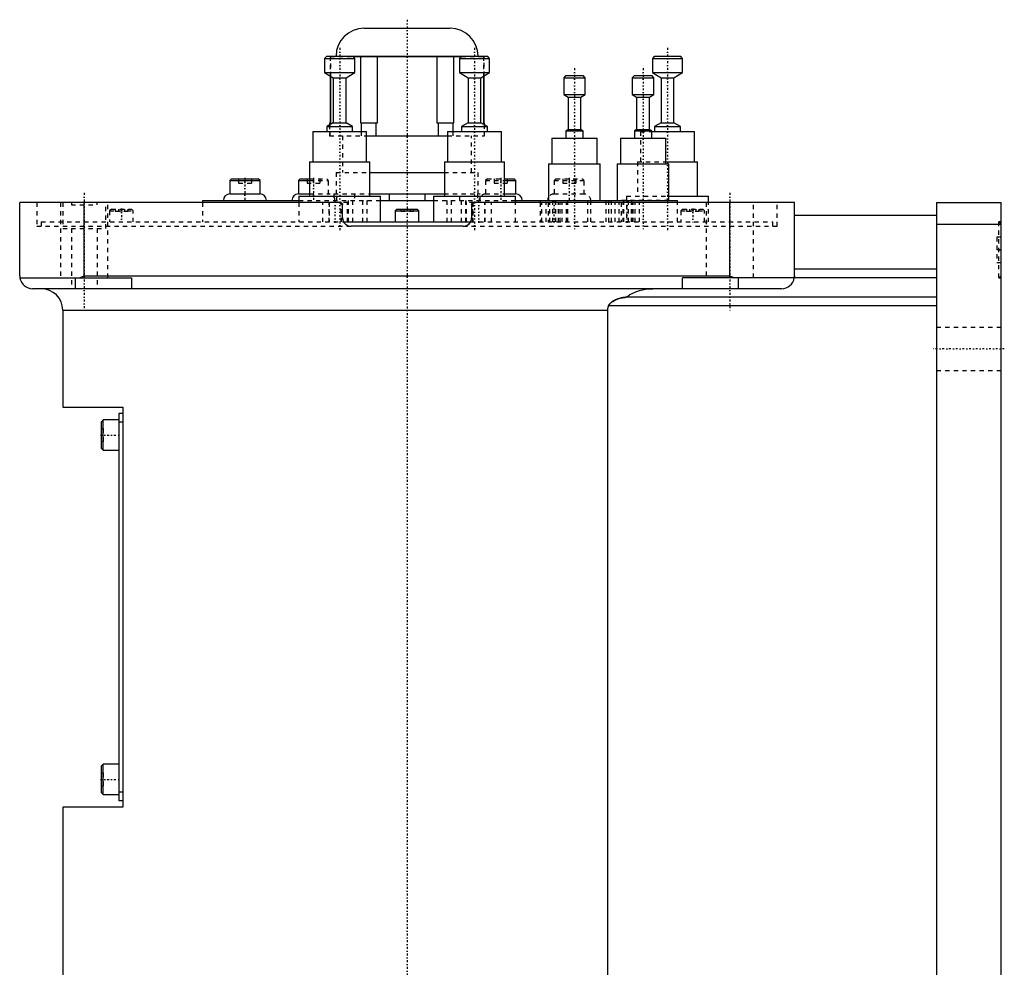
# Model space of a CAD drawing. Extents: x -702 to 139, y -139 to 487.
# Tile 7 of 7: x -90 to 139, y 139 to 359. Entities that reach past the tile are written whole.
import ezdxf

# ---------------------------------------------------------------- set-up
doc = ezdxf.new("R2010")
doc.units = 0
doc.linetypes.add('CENTER', pattern=[1.5, 0.45, -0.5, 0.05, -0.5])
doc.linetypes.add('DASHED', pattern=[2, 1, -1])
for name, color, linetype in [('AM_0', 7, 'CONTINUOUS'), ('AM_3', 7, 'DASHED'), ('AM_7', 7, 'CENTER')]:
    doc.layers.add(name, color=color, linetype=linetype)

msp = doc.modelspace()

# ---------------------------------------------------------------- linework, layer by layer
at = {"layer": 'AM_0', "color": 7, "linetype": 'CONTINUOUS'}
for p, q in [((-10.01, 357), (10.01, 357)), ((-18.66, 350.5), (-19.16, 350)), ((-19.16, 350), (-19.16, 346.7)), ((-19.16, 350), (-12.16, 350)), ((-18.66, 350.5), (-12.66, 350.5)), ((-16.5, 350.51), (-16.5, 350.5)), ((-16.5, 350.51), (16.5, 350.51)), ((-12.16, 350), (-12.66, 350.5)), ((-12.63, 350.47), (12.63, 350.47)), ((-12.16, 346.7), (-12.16, 350)), ((-10.84, 350.47), (-10.84, 335)), ((-6.9, 335), (-6.9, 350.47)), ((6.9, 350.47), (6.9, 335)), ((10.84, 335), (10.84, 350.47)), ((12.66, 350.5), (12.16, 350)), ((12.16, 350), (12.16, 346.7)), ((12.16, 350), (19.16, 350)), ((12.66, 350.5), (18.66, 350.5)), ((16.5, 350.5), (16.5, 350.51)), ((19.16, 350), (18.66, 350.5)), ((19.16, 346.7), (19.16, 350)), ((57.5, 350.5), (57, 350)), ((57, 350), (57, 346.7)), ((57, 350), (64, 350)), ((57.5, 350.5), (63.5, 350.5)), ((64, 350), (63.5, 350.5)), ((64, 346.7), (64, 350)), ((-19.16, 346.7), (-17.16, 345.5)), ((-19.16, 346.7), (-12.16, 346.7)), ((-17.89, 345.94), (-17.89, 334.61)), ((-17.74, 335), (-17.74, 345.85)), ((-17.16, 345.5), (-17.16, 335)), ((-17.16, 345.5), (-14.16, 345.5)), ((-14.16, 345.5), (-12.16, 346.7)), ((-14.16, 335), (-14.16, 345.5)), ((12.16, 346.7), (14.16, 345.5)), ((12.16, 346.7), (19.16, 346.7)), ((14.16, 345.5), (14.16, 335)), ((14.16, 345.5), (17.16, 345.5)), ((17.16, 345.5), (19.16, 346.7)), ((17.16, 335), (17.16, 345.5)), ((17.74, 345.85), (17.74, 335)), ((17.89, 334.61), (17.89, 345.94)), ((36.89, 346), (36.39, 345.5)), ((36.39, 345.5), (36.39, 341.6)), ((36.39, 345.5), (41.39, 345.5)), ((36.89, 346), (40.89, 346)), ((41.39, 345.5), (40.89, 346)), ((41.39, 341.6), (41.39, 345.5)), ((52.83, 346), (52.33, 345.5)), ((52.33, 345.5), (52.33, 341.6)), ((52.33, 345.5), (57.33, 345.5)), ((52.83, 346), (56.83, 346)), ((57.33, 345.5), (56.83, 346)), ((57, 346.7), (59, 345.5)), ((57, 346.7), (64, 346.7)), ((57.33, 341.6), (57.33, 345.5)), ((59, 345.5), (59, 335)), ((59, 345.5), (62, 345.5)), ((62, 345.5), (64, 346.7)), ((62, 335), (62, 345.5)), ((36.39, 341.6), (37.39, 341)), ((36.39, 341.6), (41.39, 341.6)), ((37.39, 341), (37.39, 333.5)), ((37.39, 341), (40.39, 341)), ((40.39, 341), (41.39, 341.6)), ((40.39, 333.5), (40.39, 341)), ((52.33, 341.6), (53.33, 341)), ((52.33, 341.6), (57.33, 341.6)), ((53.33, 341), (53.33, 333.5)), ((53.33, 341), (56.33, 341)), ((56.33, 341), (57.33, 341.6)), ((56.33, 333.5), (56.33, 341)), ((-17.16, 335), (-18.66, 334.2)), ((-18.66, 334.2), (-18.66, 333)), ((-18.66, 334.2), (-12.66, 334.2)), ((-18, 335), (-18, 334.55)), ((-18, 335), (-17.74, 335)), ((-17.16, 335), (-14.16, 335)), ((-12.66, 334.2), (-14.16, 335)), ((-12.66, 333), (-12.66, 334.2)), ((-10.84, 335), (-6.9, 335)), ((-10.69, 335), (-10.69, 333)), ((-7.19, 332), (-7.19, 335)), ((6.9, 335), (10.84, 335)), ((7.19, 335), (7.19, 332)), ((10.69, 333), (10.69, 335)), ((14.16, 335), (12.66, 334.2)), ((12.66, 334.2), (12.66, 333)), ((12.66, 334.2), (18.66, 334.2)), ((14.16, 335), (17.16, 335)), ((18.66, 334.2), (17.16, 335)), ((17.74, 335), (18, 335)), ((18, 334.55), (18, 335)), ((18.66, 333), (18.66, 334.2)), ((59, 335), (57.5, 334.2)), ((57.5, 334.2), (57.5, 333)), ((57.5, 334.2), (63.5, 334.2)), ((59, 335), (62, 335)), ((63.5, 334.2), (62, 335)), ((63.5, 333), (63.5, 334.2)), ((-21.91, 333), (-21.91, 326)), ((-21.91, 333), (-9.41, 333)), ((-9.42, 332), (9.42, 332)), ((-9.41, 326), (-9.41, 333)), ((9.41, 333), (9.41, 326)), ((9.41, 333), (21.91, 333)), ((21.91, 326), (21.91, 333)), ((37.39, 333.5), (36.89, 333.2)), ((36.89, 333.2), (36.89, 331.5)), ((36.89, 333.2), (40.89, 333.2)), ((37.39, 333.5), (40.39, 333.5)), ((40.89, 333.2), (40.39, 333.5)), ((40.89, 331.5), (40.89, 333.2)), ((53.33, 333.5), (52.83, 333.2)), ((52.83, 333.2), (52.83, 331.5)), ((52.83, 333.2), (56.83, 333.2)), ((53.33, 333.5), (56.33, 333.5)), ((56.83, 333.2), (56.33, 333.5)), ((56.83, 331.5), (56.83, 333.2)), ((56.83, 333), (66.75, 333)), ((66.75, 326), (66.75, 333)), ((33.64, 331.5), (33.64, 325.5)), ((33.64, 331.5), (44.14, 331.5)), ((44.14, 325.5), (44.14, 331.5)), ((49.58, 331.5), (49.58, 325.5)), ((49.58, 331.5), (60.08, 331.5)), ((60.08, 325.5), (60.08, 331.5)), ((-22.66, 326), (-22.66, 318)), ((-22.66, 326), (-8.66, 326)), ((-8.66, 318), (-8.66, 326)), ((8.66, 326), (8.66, 318)), ((8.66, 326), (22.66, 326)), ((22.66, 318), (22.66, 326)), ((32.89, 325.5), (32.89, 317)), ((32.89, 325.5), (44.89, 325.5)), ((44.89, 317), (44.89, 325.5)), ((48.83, 325.5), (48.83, 317)), ((48.83, 325.5), (60.83, 325.5)), ((60.08, 326), (67.5, 326)), ((60.83, 317), (60.83, 325.5)), ((67.5, 318), (67.5, 326)), ((-8.67, 323.5), (8.66, 323.5)), ((-40.77, 322), (-41.17, 321.6)), ((-41.17, 321.6), (-41.17, 318.5)), ((-41.17, 321.6), (-34.17, 321.6)), ((-40.77, 322), (-34.57, 322)), ((-34.17, 321.6), (-34.57, 322)), ((-34.17, 318.5), (-34.17, 321.6)), ((-24.85, 322), (-25.25, 321.6)), ((-25.25, 321.6), (-25.25, 318.5)), ((-25.25, 321.6), (-22.66, 321.6)), ((-24.85, 322), (-22.66, 322)), ((22.66, 322), (24.85, 322)), ((22.66, 321.6), (25.25, 321.6)), ((25.25, 321.6), (24.85, 322)), ((25.25, 318.5), (25.25, 321.6)), ((-41.17, 318.5), (-34.17, 318.5)), ((-25.25, 318.5), (-22.66, 318.5)), ((-25.16, 318), (-25.16, 316.5)), ((-25.16, 318), (-6.16, 318)), ((-8.66, 318.5), (8.66, 318.5)), ((-6.16, 312), (-6.16, 318)), ((-4.09, 317), (-4.09, 318.5)), ((4.09, 318.5), (4.09, 317)), ((6.16, 318), (6.16, 312)), ((6.16, 318), (25.16, 318)), ((22.66, 318.5), (25.25, 318.5)), ((25.16, 316.5), (25.16, 318)), ((60.83, 318), (70, 318)), ((70, 316.5), (70, 318)), ((-90, 299.5), (-90, 316.5)), ((-15.5, 316.5), (-90, 316.5)), ((-75, 299.5), (-75, 316.5)), ((-47.5, 317), (-47.5, 316.5)), ((-47.5, 317), (-25.16, 317)), ((-15, 313), (-15, 316)), ((-6.17, 317), (6.16, 317)), ((15, 316), (15, 313)), ((90, 316.5), (15.5, 316.5)), ((25.16, 317), (62.83, 317)), ((30.89, 317), (30.89, 316.5)), ((46.89, 316.5), (46.89, 317)), ((62.83, 316.5), (62.83, 317)), ((75, 299.5), (75, 316.5)), ((90, 299.5), (90, 316.5)), ((123, 316.5), (138, 316.5)), ((123, 316.5), (123, 16.5)), ((138, 16.5), (138, 316.5)), ((-2.35, 315), (-2.75, 314.6)), ((-2.75, 314.6), (-2.75, 312)), ((-2.75, 314.6), (2.75, 314.6)), ((-2.35, 315), (2.35, 315)), ((2.75, 314.6), (2.35, 315)), ((2.75, 312), (2.75, 314.6)), ((123, 313.5), (90, 313.5)), ((-14.73, 312), (14.73, 312)), ((123, 311.5), (138, 311.5)), ((13, 311), (-13, 311)), ((123, 301), (90, 301)), ((-89.96, 299), (-64, 299)), ((-77, 296.5), (-77, 299)), ((-76.12, 299), (-75, 299.5)), ((-75, 299.5), (75, 299.5)), ((-64, 299), (-64, 296.5)), ((64, 296.5), (64, 299)), ((123, 299), (64, 299)), ((75, 299.5), (76.12, 299)), ((77, 296.5), (77, 299)), ((87, 296.5), (-87, 296.5)), ((123, 294.5), (50.91, 294.5)), ((-80, 291.5), (-80, 269)), ((-80, 291.5), (46.64, 291.5)), ((46.64, 37.5), (46.64, 291.5)), ((123, 292.5), (46.81, 292.5)), ((-80, 269), (-66, 269)), ((-66, 269), (-66, 176)), ((-70.6, 266), (-71, 265.6)), ((-71, 259.4), (-71, 265.6)), ((-67, 266), (-70.6, 266)), ((-70.6, 259), (-70.6, 266)), ((-66, 267.5), (-67, 267.5)), ((-67, 267.5), (-67, 177.5)), ((-66, 265.5), (-67, 265.5)), ((-71, 259.4), (-70.6, 259)), ((-70.6, 259), (-67, 259)), ((-70.6, 186), (-71, 185.6)), ((-71, 179.4), (-71, 185.6)), ((-67, 186), (-70.6, 186)), ((-70.6, 179), (-70.6, 186)), ((-71, 179.4), (-70.6, 179)), ((-70.6, 179), (-67, 179)), ((-66, 179.5), (-67, 179.5)), ((-66, 177.5), (-67, 177.5)), ((-80, 176), (-80, 30)), ((-66, 176), (-80, 176))]:
    msp.add_line(p, q, dxfattribs=at)
for points in [[(-90, 299.5, 0), (-90, 299.42, 0), (-89.99, 299.25, 0), (-89.97, 299.08, 0), (-89.96, 299, 0)], [(89.96, 299, 0), (89.97, 299.08, 0), (89.99, 299.25, 0), (90, 299.42, 0), (90, 299.5, 0)], [(50.91, 294.5, 0), (51.05, 294.61, 0), (51.33, 294.82, 0), (51.63, 295.02, 0), (51.78, 295.12, 0), (51.94, 295.21, 0), (52.27, 295.39, 0), (52.61, 295.56, 0), (52.96, 295.71, 0), (53.3, 295.84, 0), (53.64, 295.96, 0), (53.8, 296.01, 0), (53.97, 296.06, 0), (54.32, 296.16, 0), (54.68, 296.24, 0), (55.04, 296.32, 0), (55.42, 296.38, 0), (55.79, 296.43, 0), (55.98, 296.45, 0), (56.16, 296.46, 0), (56.53, 296.49, 0), (56.89, 296.5, 0), (57.06, 296.5, 0)], [(46.81, 292.5, 0), (46.82, 292.52, 0), (46.83, 292.56, 0), (46.85, 292.6, 0), (46.86, 292.62, 0), (46.87, 292.64, 0), (46.89, 292.68, 0), (46.91, 292.72, 0), (46.94, 292.76, 0), (46.96, 292.8, 0), (46.99, 292.84, 0), (47, 292.85, 0), (47.01, 292.87, 0), (47.04, 292.91, 0), (47.07, 292.94, 0), (47.1, 292.98, 0), (47.13, 293.01, 0), (47.16, 293.04, 0), (47.17, 293.06, 0), (47.19, 293.07, 0), (47.22, 293.1, 0), (47.25, 293.13, 0), (47.27, 293.15, 0), (47.28, 293.17, 0), (47.31, 293.19, 0), (47.35, 293.22, 0), (47.36, 293.24, 0), (47.38, 293.25, 0), (47.42, 293.28, 0), (47.45, 293.31, 0), (47.49, 293.34, 0), (47.52, 293.36, 0), (47.56, 293.39, 0), (47.57, 293.4, 0), (47.59, 293.42, 0), (47.63, 293.44, 0), (47.66, 293.47, 0), (47.79, 293.55, 0), (48.02, 293.68, 0), (48.25, 293.81, 0), (48.5, 293.92, 0), (48.62, 293.97, 0), (48.75, 294.03, 0), (49.01, 294.12, 0), (49.27, 294.21, 0), (49.53, 294.29, 0), (49.79, 294.35, 0), (50.05, 294.41, 0), (50.17, 294.43, 0), (50.3, 294.45, 0), (50.55, 294.48, 0), (50.69, 294.49, 0), (50.73, 294.5, 0), (50.77, 294.5, 0), (50.79, 294.5, 0), (50.81, 294.5, 0), (50.85, 294.5, 0), (50.89, 294.5, 0), (50.91, 294.5, 0)], [(46.64, 291.5, 0), (46.64, 291.53, 0), (46.64, 291.58, 0), (46.64, 291.64, 0), (46.64, 291.66, 0), (46.64, 291.69, 0), (46.65, 291.75, 0), (46.65, 291.8, 0), (46.66, 291.86, 0), (46.67, 291.91, 0), (46.67, 291.97, 0), (46.68, 292, 0), (46.68, 292.03, 0), (46.7, 292.08, 0), (46.71, 292.14, 0), (46.72, 292.19, 0), (46.73, 292.25, 0), (46.75, 292.31, 0), (46.76, 292.33, 0), (46.77, 292.36, 0), (46.78, 292.42, 0), (46.8, 292.47, 0), (46.81, 292.5, 0)]]:
    msp.add_polyline3d(points, dxfattribs=at)
for centre, radius, start, end in [((-10.01, 350.51), 6.49, 90, 180), ((10.01, 350.51), 6.49, 0, 90), ((-41.17, 317), 1.5, 90, 180), ((-34.17, 317), 1.5, 0, 90), ((-25.25, 317), 1.5, 90, 180), ((25.25, 317), 1.5, 0, 90), ((-15.5, 316), 0.5, 0, 90), ((15.5, 316), 0.5, 90, 180), ((34.17, 317), 1.5, 148.8301, 180), ((-13, 313), 2, 180, 270), ((13, 313), 2, 270, 0), ((-87, 299.5), 3, 189.5941, 270), ((87, 299.5), 3, 270, 350.4059), ((-85, 291.5), 5, 0, 90)]:
    msp.add_arc(centre, radius, start, end, dxfattribs=at)
at = {"layer": 'AM_3', "color": 6, "linetype": 'DASHED'}
for p, q in [((5.41, 357), (10.01, 357)), ((-17.89, 350.47), (-17.89, 345.94)), ((-17.89, 350.47), (-12.63, 350.47)), ((-17.74, 345.85), (-17.74, 350.47)), ((-16.5, 350.5), (-16.5, 350.47)), ((12.63, 350.47), (17.89, 350.47)), ((16.5, 350.47), (16.5, 350.5)), ((17.74, 350.47), (17.74, 345.85)), ((17.89, 345.94), (17.89, 350.47)), ((-18, 334.55), (-18, 332)), ((-17.89, 332), (-17.89, 334.61)), ((17.89, 334.61), (17.89, 332)), ((18, 332), (18, 334.55)), ((-18, 332), (-9.42, 332)), ((-15, 332), (-15, 323.5)), ((-10.69, 333), (-10.69, 332)), ((9.42, 332), (18, 332)), ((10.69, 332), (10.69, 333)), ((15, 323.5), (15, 332)), ((54.25, 333), (54.25, 326)), ((54.25, 333), (56.83, 333)), ((53.5, 326), (53.5, 318)), ((53.5, 326), (60.08, 326)), ((-16.5, 323.5), (-16.5, 318.5)), ((-16.5, 323.5), (-8.67, 323.5)), ((8.66, 323.5), (16.5, 323.5)), ((16.5, 318.5), (16.5, 323.5)), ((-39.17, 322), (-39.17, 321)), ((-39.17, 321), (-36.17, 321)), ((-37.67, 322), (-37.67, 321)), ((-36.17, 322), (-36.17, 321)), ((-23.25, 322), (-23.25, 321)), ((-23.25, 321), (-20.25, 321)), ((-22.66, 322), (-18.65, 322)), ((-22.66, 321.6), (-18.25, 321.6)), ((-21.75, 322), (-21.75, 321)), ((-20.25, 322), (-20.25, 321)), ((-18.25, 321.6), (-18.65, 322)), ((-18.25, 318.5), (-18.25, 321.6)), ((18.65, 322), (18.25, 321.6)), ((18.25, 321.6), (18.25, 318.5)), ((18.25, 321.6), (22.66, 321.6)), ((18.65, 322), (22.66, 322)), ((20.25, 322), (20.25, 321)), ((20.25, 321), (23.25, 321)), ((21.75, 322), (21.75, 321)), ((23.25, 322), (23.25, 321)), ((34.57, 322), (34.17, 321.6)), ((34.17, 321.6), (34.17, 318.5)), ((34.17, 321.6), (41.17, 321.6)), ((34.57, 322), (40.77, 322)), ((36.17, 322), (36.17, 321)), ((36.17, 321), (39.17, 321)), ((37.67, 322), (37.67, 321)), ((39.17, 322), (39.17, 321)), ((41.17, 321.6), (40.77, 322)), ((41.17, 318.5), (41.17, 321.6)), ((-22.66, 318.5), (-18.25, 318.5)), ((-17, 318.5), (-17, 317)), ((-17, 318.5), (-8.66, 318.5)), ((-16.34, 317), (-16.34, 318.5)), ((-12.24, 318.5), (-12.24, 317)), ((8.66, 318.5), (17, 318.5)), ((12.24, 317), (12.24, 318.5)), ((16.34, 318.5), (16.34, 317)), ((17, 317), (17, 318.5)), ((18.25, 318.5), (22.66, 318.5)), ((34.17, 318.5), (41.17, 318.5)), ((51, 318), (51, 312)), ((51, 318), (60.83, 318)), ((-86, 316.5), (-86, 311)), ((-80.5, 316.5), (-80.5, 299)), ((-80, 316.5), (-80, 310.5)), ((-78, 316.5), (-78, 316)), ((-78, 316), (-72, 316)), ((-72, 316), (-72, 316.5)), ((-70, 310.5), (-70, 316.5)), ((-69.5, 299), (-69.5, 316.5)), ((-47.5, 316.5), (-47.5, 312)), ((-25.16, 317), (-6.17, 317)), ((-25.16, 316.5), (-25.16, 312)), ((-19.59, 312), (-19.59, 316.5)), ((-18.14, 312), (-18.14, 316.5)), ((-18.1, 316.5), (-18.1, 312)), ((-13.81, 316.5), (-15.5, 316.5)), ((-15.3, 312), (-15.3, 316.5)), ((-15.26, 312), (-15.26, 316.5)), ((-13.81, 312), (-13.81, 316.5)), ((-13.7, 317), (-13.7, 312)), ((-13.62, 312), (-13.62, 317)), ((-12.62, 312), (-12.62, 317)), ((-10.3, 312), (-10.3, 317)), ((-9.3, 312), (-9.3, 317)), ((6.16, 317), (25.16, 317)), ((9.3, 312), (9.3, 317)), ((10.3, 312), (10.3, 317)), ((12.62, 312), (12.62, 317)), ((13.62, 312), (13.62, 317)), ((13.7, 312), (13.7, 317)), ((15.5, 316.5), (13.81, 316.5)), ((13.81, 312), (13.81, 316.5)), ((15.26, 312), (15.26, 316.5)), ((15.3, 316.5), (15.3, 312)), ((18.1, 312), (18.1, 316.5)), ((18.14, 312), (18.14, 316.5)), ((19.59, 312), (19.59, 316.5)), ((25.16, 312), (25.16, 316.5)), ((30.89, 316.5), (30.89, 312)), ((31.34, 312), (31.34, 316.5)), ((32.33, 312), (32.33, 316.5)), ((32.78, 316.5), (32.78, 312)), ((33.2, 312), (33.2, 316.5)), ((33.78, 317), (33.78, 312)), ((34.49, 312), (34.49, 317)), ((34.57, 312), (34.57, 317)), ((35.17, 312), (35.17, 316.5)), ((35.58, 312), (35.58, 316.5)), ((36.04, 312), (36.04, 316.5)), ((37.03, 312), (37.03, 316.5)), ((37.37, 312), (37.37, 317)), ((42.03, 312), (42.03, 317)), ((42.66, 312), (42.66, 317)), ((46.22, 312), (46.22, 317)), ((46.83, 317), (46.83, 312)), ((46.89, 317), (47.5, 317)), ((46.89, 312), (46.89, 316.5)), ((47.5, 312), (47.5, 317)), ((48.31, 312), (48.31, 316.5)), ((49.3, 312), (49.3, 316.5)), ((60.83, 317), (49.39, 317)), ((49.75, 316.5), (49.75, 312)), ((50.17, 312), (50.17, 316.5)), ((50.38, 312), (50.38, 317)), ((51.41, 312), (51.41, 317)), ((52.14, 312), (52.14, 316.5)), ((52.2, 312), (52.2, 317)), ((52.55, 312), (52.55, 316.5)), ((53.01, 312), (53.01, 316.5)), ((54, 312), (54, 316.5)), ((62.83, 312), (62.83, 316.5)), ((69.5, 316.5), (69.5, 299)), ((70, 312), (70, 316.5)), ((80.5, 299), (80.5, 316.5)), ((86, 311), (86, 316.5)), ((-68.7, 315), (-69.1, 314.6)), ((-69.1, 314.6), (-69.1, 312)), ((-69.1, 314.6), (-63.6, 314.6)), ((-68.7, 315), (-64, 315)), ((-67.79, 315), (-67.79, 314.5)), ((-67.79, 314.5), (-64.91, 314.5)), ((-67.07, 315), (-67.07, 314.5)), ((-65.63, 315), (-65.63, 314.5)), ((-64.91, 315), (-64.91, 314.5)), ((-63.6, 314.6), (-64, 315)), ((-63.6, 312), (-63.6, 314.6)), ((-1.44, 315), (-1.44, 314.5)), ((-1.44, 314.5), (1.44, 314.5)), ((-0.72, 315), (-0.72, 314.5)), ((0.72, 315), (0.72, 314.5)), ((1.44, 315), (1.44, 314.5)), ((64, 315), (63.6, 314.6)), ((63.6, 314.6), (63.6, 312)), ((63.6, 314.6), (69.1, 314.6)), ((64, 315), (68.7, 315)), ((64.91, 315), (64.91, 314.5)), ((64.91, 314.5), (67.79, 314.5)), ((65.63, 315), (65.63, 314.5)), ((67.07, 315), (67.07, 314.5)), ((67.79, 315), (67.79, 314.5)), ((69.1, 314.6), (68.7, 315)), ((69.1, 312), (69.1, 314.6)), ((-85, 312), (-85, 311)), ((-85, 312), (-14.73, 312)), ((14.73, 312), (85, 312)), ((85, 311), (85, 312)), ((138, 311.5), (137.5, 312)), ((138, 312), (137.5, 312)), ((137.5, 299), (137.5, 312)), ((-86, 311), (-13, 311)), ((-80, 310.5), (-70, 310.5)), ((-78, 310.5), (-78, 296.5)), ((-72, 310.5), (-72, 296.5)), ((13, 311), (86, 311)), ((137, 308.5), (137, 302.5)), ((138, 308.5), (137, 308.5)), ((138, 305.5), (137, 305.5)), ((138, 302.5), (137, 302.5)), ((-80.5, 299), (-69.5, 299)), ((77, 299), (76.12, 299)), ((137.5, 299), (138, 299.5)), ((137.5, 299), (138, 299)), ((138, 287.5), (123, 287.5)), ((123, 277.5), (138, 277.5)), ((-71, 264), (-70.5, 264)), ((-70.5, 261), (-70.5, 264)), ((-71, 262.5), (-70.5, 262.5)), ((-71, 261), (-70.5, 261)), ((-71, 184), (-70.5, 184)), ((-70.5, 181), (-70.5, 184)), ((-71, 182.5), (-70.5, 182.5)), ((-71, 181), (-70.5, 181))]:
    msp.add_line(p, q, dxfattribs=at)
for points in [[(-15.5, 316.5, 0), (-15.49, 316.5, 0), (-15.48, 316.5, 0), (-15.47, 316.5, 0), (-15.47, 316.5, 0), (-15.46, 316.5, 0), (-15.45, 316.5, 0), (-15.44, 316.5, 0), (-15.43, 316.49, 0), (-15.42, 316.49, 0), (-15.41, 316.49, 0), (-15.4, 316.49, 0), (-15.39, 316.49, 0), (-15.38, 316.49, 0), (-15.37, 316.48, 0), (-15.36, 316.48, 0), (-15.35, 316.48, 0), (-15.34, 316.47, 0), (-15.33, 316.47, 0), (-15.33, 316.47, 0), (-15.32, 316.46, 0), (-15.31, 316.46, 0), (-15.3, 316.46, 0)], [(-15.3, 316.46, 0), (-15.29, 316.45, 0), (-15.26, 316.44, 0), (-15.24, 316.43, 0), (-15.23, 316.42, 0), (-15.21, 316.41, 0), (-15.19, 316.39, 0), (-15.17, 316.38, 0), (-15.15, 316.36, 0), (-15.13, 316.34, 0), (-15.11, 316.32, 0), (-15.1, 316.31, 0), (-15.1, 316.29, 0), (-15.08, 316.27, 0), (-15.07, 316.25, 0), (-15.05, 316.22, 0), (-15.04, 316.2, 0), (-15.03, 316.17, 0), (-15.02, 316.16, 0), (-15.02, 316.14, 0), (-15.01, 316.11, 0), (-15.01, 316.09, 0), (-15.01, 316.07, 0)], [(-15.01, 316.07, 0), (-15, 316.06, 0), (-15, 316.04, 0), (-15, 316.01, 0), (-15, 316, 0)], [(15, 316, 0), (15, 316, 0), (15, 316.01, 0), (15, 316.02, 0), (15, 316.02, 0), (15, 316.02, 0), (15, 316.03, 0), (15, 316.04, 0), (15, 316.05, 0), (15, 316.05, 0), (15, 316.06, 0), (15, 316.06, 0), (15, 316.07, 0), (15.01, 316.08, 0), (15.01, 316.08, 0), (15.01, 316.09, 0), (15.01, 316.1, 0), (15.01, 316.1, 0), (15.01, 316.11, 0), (15.01, 316.11, 0), (15.01, 316.12, 0), (15.02, 316.13, 0), (15.02, 316.13, 0), (15.02, 316.13, 0), (15.02, 316.14, 0), (15.02, 316.15, 0), (15.02, 316.15, 0), (15.02, 316.15, 0), (15.03, 316.16, 0), (15.03, 316.17, 0), (15.03, 316.18, 0), (15.03, 316.18, 0), (15.04, 316.19, 0), (15.04, 316.19, 0), (15.04, 316.2, 0), (15.04, 316.2, 0), (15.05, 316.21, 0), (15.05, 316.22, 0), (15.05, 316.22, 0), (15.06, 316.23, 0), (15.06, 316.23, 0), (15.06, 316.24, 0), (15.06, 316.24, 0), (15.07, 316.25, 0), (15.07, 316.26, 0), (15.07, 316.26, 0), (15.08, 316.27, 0), (15.08, 316.27, 0), (15.08, 316.27, 0), (15.09, 316.28, 0), (15.09, 316.29, 0), (15.09, 316.29, 0), (15.1, 316.3, 0), (15.1, 316.3, 0), (15.11, 316.31, 0), (15.11, 316.31, 0), (15.11, 316.32, 0), (15.12, 316.32, 0), (15.12, 316.33, 0), (15.13, 316.33, 0), (15.13, 316.34, 0), (15.13, 316.34, 0), (15.14, 316.34, 0), (15.14, 316.35, 0), (15.15, 316.35, 0), (15.15, 316.35, 0), (15.15, 316.36, 0), (15.16, 316.36, 0), (15.16, 316.37, 0), (15.16, 316.37, 0), (15.17, 316.37, 0), (15.17, 316.38, 0), (15.18, 316.38, 0), (15.18, 316.39, 0), (15.19, 316.39, 0), (15.19, 316.39, 0), (15.2, 316.4, 0), (15.2, 316.4, 0), (15.2, 316.4, 0), (15.21, 316.41, 0), (15.22, 316.41, 0), (15.22, 316.42, 0), (15.23, 316.42, 0), (15.23, 316.42, 0), (15.23, 316.42, 0), (15.24, 316.43, 0), (15.25, 316.43, 0), (15.25, 316.44, 0), (15.26, 316.44, 0), (15.27, 316.44, 0), (15.27, 316.44, 0), (15.27, 316.45, 0), (15.28, 316.45, 0), (15.29, 316.45, 0), (15.29, 316.46, 0), (15.3, 316.46, 0), (15.31, 316.46, 0), (15.31, 316.46, 0), (15.31, 316.46, 0), (15.32, 316.47, 0), (15.33, 316.47, 0), (15.33, 316.47, 0), (15.34, 316.47, 0), (15.35, 316.48, 0), (15.35, 316.48, 0), (15.35, 316.48, 0), (15.36, 316.48, 0), (15.37, 316.48, 0), (15.37, 316.48, 0), (15.38, 316.48, 0), (15.38, 316.49, 0), (15.39, 316.49, 0), (15.39, 316.49, 0), (15.4, 316.49, 0), (15.4, 316.49, 0), (15.41, 316.49, 0), (15.42, 316.49, 0), (15.43, 316.49, 0), (15.43, 316.5, 0), (15.44, 316.5, 0), (15.44, 316.5, 0), (15.45, 316.5, 0), (15.45, 316.5, 0), (15.46, 316.5, 0), (15.47, 316.5, 0), (15.48, 316.5, 0), (15.48, 316.5, 0), (15.48, 316.5, 0), (15.49, 316.5, 0), (15.5, 316.5, 0), (15.5, 316.5, 0)], [(-15, 313, 0), (-15, 312.99, 0), (-15, 312.96, 0), (-15, 312.93, 0), (-15, 312.92, 0), (-15, 312.9, 0), (-15, 312.87, 0), (-14.99, 312.84, 0), (-14.99, 312.82, 0), (-14.99, 312.79, 0), (-14.99, 312.76, 0), (-14.98, 312.74, 0), (-14.98, 312.73, 0), (-14.98, 312.7, 0), (-14.97, 312.67, 0), (-14.97, 312.64, 0), (-14.96, 312.61, 0), (-14.96, 312.58, 0), (-14.95, 312.57, 0), (-14.95, 312.56, 0), (-14.94, 312.53, 0), (-14.94, 312.5, 0), (-14.93, 312.48, 0), (-14.93, 312.47, 0), (-14.92, 312.44, 0), (-14.91, 312.41, 0), (-14.91, 312.4, 0), (-14.9, 312.38, 0), (-14.89, 312.36, 0), (-14.88, 312.33, 0), (-14.87, 312.3, 0), (-14.86, 312.27, 0), (-14.85, 312.24, 0), (-14.85, 312.23, 0), (-14.84, 312.22, 0), (-14.83, 312.19, 0), (-14.82, 312.16, 0), (-14.8, 312.14, 0), (-14.79, 312.11, 0), (-14.78, 312.08, 0), (-14.77, 312.07, 0), (-14.76, 312.06, 0), (-14.75, 312.03, 0), (-14.73, 312, 0), (-14.72, 311.98, 0), (-14.7, 311.95, 0), (-14.69, 311.93, 0), (-14.68, 311.92, 0), (-14.67, 311.9, 0), (-14.66, 311.88, 0), (-14.64, 311.86, 0), (-14.62, 311.83, 0), (-14.61, 311.81, 0), (-14.59, 311.78, 0), (-14.58, 311.77, 0), (-14.57, 311.76, 0), (-14.55, 311.74, 0), (-14.53, 311.72, 0), (-14.52, 311.7, 0), (-14.5, 311.67, 0), (-14.48, 311.65, 0), (-14.47, 311.64, 0), (-14.46, 311.63, 0), (-14.44, 311.61, 0), (-14.42, 311.59, 0), (-14.41, 311.58, 0), (-14.4, 311.57, 0), (-14.38, 311.55, 0), (-14.36, 311.53, 0), (-14.35, 311.52, 0), (-14.34, 311.51, 0), (-14.32, 311.5, 0), (-14.3, 311.48, 0), (-14.27, 311.46, 0), (-14.25, 311.44, 0), (-14.23, 311.42, 0), (-14.22, 311.41, 0), (-14.21, 311.4, 0), (-14.18, 311.39, 0), (-14.16, 311.37, 0), (-14.14, 311.35, 0), (-14.11, 311.34, 0), (-14.09, 311.32, 0), (-14.07, 311.31, 0), (-14.06, 311.31, 0), (-14.04, 311.29, 0), (-14.01, 311.28, 0), (-13.99, 311.26, 0), (-13.96, 311.25, 0), (-13.94, 311.23, 0), (-13.92, 311.23, 0), (-13.91, 311.22, 0), (-13.88, 311.21, 0), (-13.86, 311.19, 0), (-13.83, 311.18, 0), (-13.8, 311.17, 0), (-13.78, 311.16, 0), (-13.76, 311.15, 0), (-13.75, 311.15, 0), (-13.72, 311.13, 0), (-13.69, 311.12, 0), (-13.67, 311.11, 0), (-13.64, 311.1, 0), (-13.61, 311.1, 0), (-13.6, 311.09, 0), (-13.58, 311.09, 0), (-13.55, 311.08, 0), (-13.52, 311.07, 0), (-13.51, 311.07, 0), (-13.5, 311.06, 0), (-13.47, 311.06, 0), (-13.44, 311.05, 0), (-13.43, 311.05, 0), (-13.41, 311.04, 0), (-13.38, 311.04, 0), (-13.35, 311.03, 0), (-13.33, 311.03, 0), (-13.3, 311.02, 0), (-13.27, 311.02, 0), (-13.25, 311.02, 0), (-13.24, 311.01, 0), (-13.21, 311.01, 0), (-13.18, 311.01, 0), (-13.15, 311.01, 0), (-13.13, 311, 0), (-13.1, 311, 0), (-13.08, 311, 0), (-13.07, 311, 0), (-13.04, 311, 0), (-13.01, 311, 0), (-13, 311, 0)], [(13, 311, 0), (13.01, 311, 0), (13.04, 311, 0), (13.07, 311, 0), (13.08, 311, 0), (13.1, 311, 0), (13.13, 311, 0), (13.15, 311.01, 0), (13.18, 311.01, 0), (13.21, 311.01, 0), (13.24, 311.01, 0), (13.25, 311.02, 0), (13.27, 311.02, 0), (13.3, 311.02, 0), (13.33, 311.03, 0), (13.35, 311.03, 0), (13.38, 311.04, 0), (13.41, 311.04, 0), (13.43, 311.05, 0), (13.44, 311.05, 0), (13.47, 311.06, 0), (13.5, 311.06, 0), (13.51, 311.07, 0), (13.52, 311.07, 0), (13.55, 311.08, 0), (13.58, 311.09, 0), (13.6, 311.09, 0), (13.61, 311.1, 0), (13.64, 311.1, 0), (13.67, 311.11, 0), (13.69, 311.12, 0), (13.72, 311.13, 0), (13.75, 311.15, 0), (13.76, 311.15, 0), (13.78, 311.16, 0), (13.8, 311.17, 0), (13.83, 311.18, 0), (13.86, 311.19, 0), (13.88, 311.21, 0), (13.91, 311.22, 0), (13.92, 311.23, 0), (13.94, 311.23, 0), (13.96, 311.25, 0), (13.99, 311.26, 0), (14.01, 311.28, 0), (14.04, 311.29, 0), (14.06, 311.31, 0), (14.07, 311.31, 0), (14.09, 311.32, 0), (14.11, 311.34, 0), (14.14, 311.35, 0), (14.16, 311.37, 0), (14.18, 311.39, 0), (14.21, 311.4, 0), (14.22, 311.41, 0), (14.23, 311.42, 0), (14.25, 311.44, 0), (14.27, 311.46, 0), (14.3, 311.48, 0), (14.32, 311.5, 0), (14.34, 311.51, 0), (14.35, 311.52, 0), (14.36, 311.53, 0), (14.38, 311.55, 0), (14.4, 311.57, 0), (14.41, 311.58, 0), (14.42, 311.59, 0), (14.44, 311.61, 0), (14.46, 311.63, 0), (14.47, 311.64, 0), (14.48, 311.65, 0), (14.5, 311.67, 0), (14.52, 311.7, 0), (14.53, 311.72, 0), (14.55, 311.74, 0), (14.57, 311.76, 0), (14.58, 311.77, 0), (14.59, 311.78, 0), (14.61, 311.81, 0), (14.62, 311.83, 0), (14.64, 311.86, 0), (14.66, 311.88, 0), (14.67, 311.9, 0), (14.68, 311.92, 0), (14.69, 311.93, 0), (14.7, 311.95, 0), (14.72, 311.98, 0), (14.73, 312, 0), (14.75, 312.03, 0), (14.76, 312.06, 0), (14.77, 312.07, 0), (14.78, 312.08, 0), (14.79, 312.11, 0), (14.8, 312.14, 0), (14.82, 312.16, 0), (14.83, 312.19, 0), (14.84, 312.22, 0), (14.85, 312.23, 0), (14.85, 312.24, 0), (14.86, 312.27, 0), (14.87, 312.3, 0), (14.88, 312.33, 0), (14.89, 312.36, 0), (14.9, 312.38, 0), (14.91, 312.4, 0), (14.91, 312.41, 0), (14.92, 312.44, 0), (14.93, 312.47, 0), (14.93, 312.48, 0), (14.94, 312.5, 0), (14.94, 312.53, 0), (14.95, 312.56, 0), (14.95, 312.57, 0), (14.96, 312.58, 0), (14.96, 312.61, 0), (14.97, 312.64, 0), (14.97, 312.67, 0), (14.98, 312.7, 0), (14.98, 312.73, 0), (14.98, 312.74, 0), (14.99, 312.76, 0), (14.99, 312.79, 0), (14.99, 312.82, 0), (14.99, 312.84, 0), (15, 312.87, 0), (15, 312.9, 0), (15, 312.92, 0), (15, 312.93, 0), (15, 312.96, 0), (15, 312.99, 0), (15, 313, 0)], [(90, 299.5, 0), (90, 299.47, 0), (90, 299.42, 0), (90, 299.38, 0), (90, 299.35, 0), (90, 299.33, 0), (89.99, 299.29, 0), (89.99, 299.25, 0), (89.99, 299.21, 0), (89.98, 299.18, 0), (89.98, 299.15, 0), (89.98, 299.13, 0), (89.98, 299.12, 0), (89.97, 299.09, 0), (89.97, 299.07, 0), (89.97, 299.05, 0), (89.96, 299.03, 0), (89.96, 299.02, 0), (89.96, 299.01, 0), (89.96, 299.01, 0), (89.96, 299, 0), (89.96, 299, 0), (89.96, 299, 0)], [(50.91, 294.5, 0), (50.89, 294.5, 0), (50.85, 294.5, 0), (50.81, 294.5, 0), (50.79, 294.5, 0), (50.77, 294.5, 0), (50.73, 294.5, 0), (50.69, 294.49, 0), (50.54, 294.48, 0), (50.29, 294.45, 0), (50.16, 294.43, 0), (50.03, 294.4, 0), (49.77, 294.35, 0), (49.51, 294.28, 0), (49.24, 294.2, 0), (48.97, 294.11, 0), (48.71, 294.01, 0), (48.58, 293.96, 0), (48.45, 293.9, 0), (48.2, 293.78, 0), (47.97, 293.65, 0), (47.74, 293.52, 0), (47.62, 293.43, 0), (47.58, 293.41, 0), (47.55, 293.38, 0), (47.53, 293.37, 0), (47.51, 293.36, 0), (47.48, 293.33, 0), (47.45, 293.31, 0), (47.42, 293.28, 0), (47.38, 293.26, 0), (47.35, 293.23, 0), (47.34, 293.21, 0), (47.32, 293.2, 0), (47.29, 293.17, 0), (47.26, 293.14, 0), (47.24, 293.13, 0), (47.23, 293.11, 0), (47.2, 293.08, 0), (47.17, 293.05, 0), (47.15, 293.04, 0), (47.14, 293.02, 0), (47.11, 292.99, 0), (47.08, 292.96, 0), (47.05, 292.92, 0), (47.03, 292.89, 0), (47, 292.86, 0), (46.99, 292.84, 0), (46.98, 292.82, 0), (46.95, 292.79, 0), (46.93, 292.75, 0), (46.91, 292.71, 0), (46.89, 292.68, 0), (46.87, 292.64, 0), (46.86, 292.62, 0), (46.85, 292.6, 0), (46.83, 292.56, 0), (46.82, 292.52, 0), (46.81, 292.5, 0)]]:
    msp.add_polyline3d(points, dxfattribs=at)
for centre, start, end in [((-18.25, 317), 0, 90), ((18.25, 317), 90, 180), ((34.17, 317), 90, 148.8301), ((41.17, 317), 0, 90)]:
    msp.add_arc(centre, 1.5, start, end, dxfattribs=at)
at = {"layer": 'AM_7', "color": 4, "linetype": 'CENTER'}
for p, q in [((0, 359), (0, -16.93)), ((-15.66, 352.43), (-15.66, 310.07)), ((15.66, 352.43), (15.66, 310.07)), ((60.5, 352.43), (60.5, 310.07)), ((38.89, 347.7), (38.89, 310.3)), ((54.83, 347.7), (54.83, 310.3)), ((-37.67, 322.25), (-37.67, 316.75)), ((-21.75, 322.25), (-21.75, 316.75)), ((21.75, 322.25), (21.75, 316.75)), ((37.67, 322.25), (37.67, 316.75)), ((-75, 318.75), (-75, 291.25)), ((75, 318.75), (75, 291.25)), ((-16.7, 311.77), (-16.7, 316.73)), ((16.7, 311.77), (16.7, 316.73)), ((34.18, 311.77), (34.18, 316.73)), ((51.15, 311.77), (51.15, 316.73)), ((-66.35, 315.15), (-66.35, 311.85)), ((66.35, 315.15), (66.35, 311.85)), ((137.47, 305.5), (138.03, 305.5)), ((138.75, 282.5), (122.25, 282.5)), ((-71.2, 262.5), (-66.8, 262.5)), ((-71.2, 182.5), (-66.8, 182.5))]:
    msp.add_line(p, q, dxfattribs=at)

doc.saveas('drawing.dxf')
